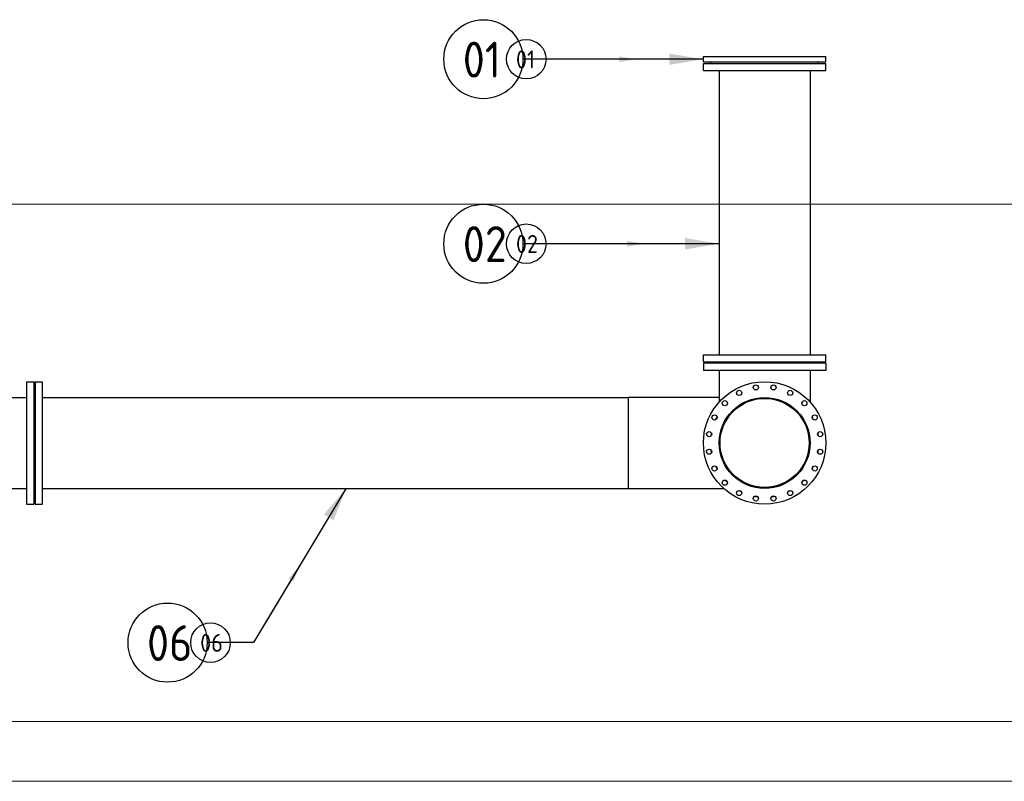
# Model space of a CAD drawing. Extents: x -89225 to 110569, y 13360 to 87647.
# Tile 166 of 256: x 42182 to 47128, y 26047 to 29873. Entities that reach past the tile are written whole.
import ezdxf

# ---------------------------------------------------------------- set-up
doc = ezdxf.new("R2010")
doc.units = 0
for name, color, linetype in [('Beluchtingstank', 253, 'Continuous'), ('INSTALLATIE', 6, 'Continuous'), ('INSTALLATIE @ 100', 6, 'Continuous'), ('INSTALLATIE @ 50', 6, 'Continuous')]:
    doc.layers.add(name, color=color, linetype=linetype)
doc.styles.add('ISO', font='ISO.SHX')

# ---------------------------------------------------------------- blocks, each defined once
blk = doc.blocks.new('Beluchtingsinstallatie VAZ')
for p, q in [((1139486.9, -971180.6), (1140101.9, -971180.6)), ((1139486.9, -971208.6), (1139486.9, -971180.6)), ((1140101.9, -971208.6), (1140101.9, -971180.6)), ((1139486.9, -971208.6), (1140101.9, -971208.6)), ((1139486.9, -971215.6), (1140101.9, -971215.6)), ((1139486.9, -971251.6), (1139486.9, -971215.6)), ((1139524.4, -971215.6), (1139524.4, -971208.6)), ((1140064.4, -971215.6), (1140064.4, -971208.6)), ((1140101.9, -971251.6), (1140101.9, -971215.6)), ((1139486.9, -971251.6), (1140101.9, -971251.6)), ((1139565.8, -971251.6), (1139565.8, -972679.6)), ((1140023, -971251.6), (1140023, -972679.6)), ((1139486.9, -972679.6), (1140101.9, -972679.6)), ((1139486.9, -972715.6), (1139486.9, -972679.6)), ((1140101.9, -972715.6), (1140101.9, -972679.6)), ((1139486.9, -972715.6), (1140101.9, -972715.6)), ((1140101.9, -972722.6), (1139486.9, -972722.6)), ((1139486.9, -972722.6), (1139486.9, -972758.6)), ((1140101.9, -972758.6), (1139486.9, -972758.6)), ((1139524.4, -972722.6), (1139524.4, -972715.6)), ((1139565.8, -972758.6), (1139565.8, -972917)), ((1140023, -972758.6), (1140023, -972917)), ((1140064.4, -972722.6), (1140064.4, -972715.6)), ((1140101.9, -972722.6), (1140101.9, -972758.6)), ((1136086.9, -972815.1), (1136086.9, -973430.1)), ((1136086.9, -972815.1), (1136122.9, -972815.1)), ((1136122.9, -972815.1), (1136122.9, -973430.1)), ((1136122.9, -972852.6), (1136129.9, -972852.6)), ((1136129.9, -972815.1), (1136129.9, -973430.1)), ((1136129.9, -972815.1), (1136165.9, -972815.1)), ((1136165.9, -972815.1), (1136165.9, -973430.1)), ((1135896.5, -972894), (1136086.9, -972894)), ((1136165.9, -972894), (1139108.6, -972894)), ((1139108.6, -972894), (1139108.6, -973351.2)), ((1139565.8, -972894), (1139108.6, -972894)), ((1139108.6, -972894), (1139108.6, -973351.2)), ((1135896.5, -973351.2), (1136086.9, -973351.2)), ((1136165.9, -973351.2), (1139108.6, -973351.2)), ((1139108.6, -973351.2), (1139588.8, -973351.2)), ((1136122.9, -973392.6), (1136129.9, -973392.6)), ((1136086.9, -973430.1), (1136122.9, -973430.1)), ((1136129.9, -973430.1), (1136165.9, -973430.1))]:
    blk.add_line(p, q)
for centre, radius in [((1139794.4, -973122.6), 307.5), ((1139666.2, -972870.9), 13), ((1139750.2, -972843.6), 13), ((1139838.6, -972843.6), 13), ((1139922.7, -972870.9), 13), ((1139794.4, -973122.6), 228.5), ((1139794.4, -973122.6), 223.8), ((1139594.7, -972922.9), 13), ((1139994.2, -972922.9), 13), ((1139542.7, -972994.4), 13), ((1140046.1, -972994.4), 13), ((1139515.4, -973078.5), 13), ((1140073.5, -973078.5), 13), ((1139515.4, -973166.8), 13), ((1140073.5, -973166.8), 13), ((1139542.7, -973250.9), 13), ((1140046.1, -973250.9), 13), ((1139594.7, -973322.4), 13), ((1139994.2, -973322.4), 13), ((1139666.2, -973374.4), 13), ((1139750.2, -973401.7), 13), ((1139838.6, -973401.7), 13), ((1139922.7, -973374.4), 13)]:
    blk.add_circle(centre, radius)
for start, end in [(151.2846, 154.7154), (25.2846, 28.7154), (169.2846, 172.7154), (7.2846, 10.7154), (187.2846, 190.7154), (349.2846, 352.7154), (205.2846, 208.7154), (331.2846, 334.7154), (223.2846, 226.7154), (313.2846, 316.7154), (241.2846, 244.7154), (259.2846, 262.7154), (277.2846, 280.7154), (295.2846, 298.7154)]:
    blk.add_arc((1139794.4, -973122.6), 272.5, start, end)
blk = doc.blocks.new('*U41')
for points in [[(-6.742, 0), (0, 0)], [(0, 0), (2.324, 0)]]:
    blk.add_lwpolyline(points)
blk.add_circle((4.31, 0), 1.986)
blk.add_solid([(-5.033, -0.285), (-6.742, 0), (-5.033, 0.285)])
at = {"style": 'ISO'}
blk.add_attdef('NUMMER', (3.146, -0.835), '', height=1.8, dxfattribs=at)
blk = doc.blocks.new('*U506')
at = {"layer": 'INSTALLATIE @ 100'}
ref = blk.add_blockref('*U41', (44942.4, 29674.8), dxfattribs=dict(at, xscale=100, yscale=100, zscale=100, rotation=180))
ref.add_attrib('NUMMER', '01', (44407.9, 29582.8), dxfattribs={"layer": '0', "height": 180, "style": 'ISO'})
at = {"layer": 'INSTALLATIE @ 50'}
ref = blk.add_blockref('*U41', (44942.4, 29674.8), dxfattribs=dict(at, xscale=50, yscale=50, zscale=50, rotation=180))
ref.add_attrib('NUMMER', '01', (44675.1, 29628.8), dxfattribs={"layer": '0', "height": 90, "style": 'ISO'})
blk = doc.blocks.new('*U43')
for points in [[(-7.531, 0), (0, 0)], [(0, 0), (2.324, 0)]]:
    blk.add_lwpolyline(points)
blk.add_circle((4.31, 0), 1.986)
blk.add_solid([(-5.822, -0.285), (-7.531, 0), (-5.822, 0.285)])
at = {"style": 'ISO'}
blk.add_attdef('NUMMER', (3.146, -0.835), '', height=1.8, dxfattribs=at)
blk = doc.blocks.new('*U507')
at = {"layer": 'INSTALLATIE @ 100'}
ref = blk.add_blockref('*U43', (44942.4, 28747.7), dxfattribs=dict(at, xscale=100, yscale=100, zscale=100, rotation=180))
ref.add_attrib('NUMMER', '02', (44407.9, 28655.7), dxfattribs={"layer": '0', "height": 180, "style": 'ISO'})
at = {"layer": 'INSTALLATIE @ 50'}
ref = blk.add_blockref('*U43', (44942.4, 28747.7), dxfattribs=dict(at, xscale=50, yscale=50, zscale=50, rotation=180))
ref.add_attrib('NUMMER', '02', (44675.1, 28701.7), dxfattribs={"layer": '0', "height": 90, "style": 'ISO'})
blk = doc.blocks.new('*U94')
for points in [[(-4.664, -7.76), (0, 0)], [(0, 0), (2.324, 0)]]:
    blk.add_lwpolyline(points)
blk.add_circle((4.31, 0), 1.986)
blk.add_solid([(-3.539, -6.442), (-4.664, -7.76), (-4.027, -6.148)])
at = {"style": 'ISO'}
blk.add_attdef('NUMMER', (3.146, -0.835), '', height=1.8, dxfattribs=at)
blk = doc.blocks.new('*U574')
at = {"layer": 'INSTALLATIE @ 100'}
ref = blk.add_blockref('*U94', (43356.2, 26743.5), dxfattribs=dict(at, xscale=100, yscale=100, zscale=100, rotation=180))
ref.add_attrib('NUMMER', '06', (42821.7, 26651.5), dxfattribs={"layer": '0', "height": 180, "style": 'ISO'})
at = {"layer": 'INSTALLATIE @ 50'}
ref = blk.add_blockref('*U94', (43356.2, 26743.5), dxfattribs=dict(at, xscale=50, yscale=50, zscale=50, rotation=180))
ref.add_attrib('NUMMER', '06', (43088.9, 26697.5), dxfattribs={"layer": '0', "height": 90, "style": 'ISO'})

msp = doc.modelspace()

# ---------------------------------------------------------------- linework, layer by layer
at = {"layer": 'Beluchtingstank', "lineweight": 9}
for p, q in [((1539.7, 28946.8), (66439.7, 28946.8)), ((8314.7, 26346.8), (53064.7, 26346.8)), ((8314.7, 26346.8), (53064.7, 26346.8)), ((8314.7, 26046.8), (53064.7, 26046.8))]:
    msp.add_line(p, q, dxfattribs=at)

# ---------------------------------------------------------------- block references
at = {"layer": 'INSTALLATIE'}
for name, p in [('Beluchtingsinstallatie VAZ', (-1093870.3, 1000869.5)), ('*U506', (0, 0)), ('*U507', (0, 0)), ('*U574', (0, 0))]:
    msp.add_blockref(name, p, dxfattribs=at)

doc.saveas('drawing.dxf')
